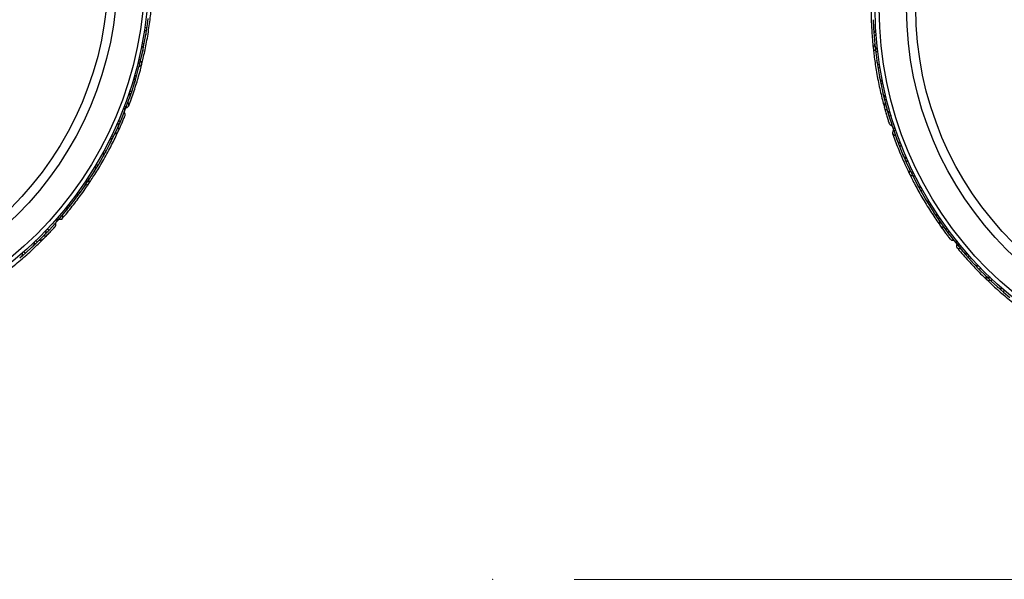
# Model space of a CAD drawing. Header units: millimetres. Extents: x 67.9 to 154, y 110.8 to 178.6.
# Tile 87 of 109: x 122.7 to 134.7, y 114.3 to 121.2. Entities that reach past the tile are written whole.
import ezdxf

# ---------------------------------------------------------------- set-up
doc = ezdxf.new("R2010")
doc.units = ezdxf.units.MM
doc.header["$PDSIZE"] = -1
doc.styles.add('SLDTEXTSTYLE0', font='TXT', dxfattribs={"width": 0.75})
doc.dimstyles.new('SLDDIMSTYLE0', dxfattribs={"dimtxt": 3.5, "dimasz": 3.302, "dimexe": 0, "dimexo": 0.0625, "dimgap": 0.875, "dimtad": 1, "dimdec": 0, "dimlfac": 20, "dimrnd": 1e-09, "dimzin": 12, "dimdsep": 46, "dimtxsty": 'SLDTEXTSTYLE0', "dimsah": 1, "dimcen": 0.09, "dimadec": 0, "dimazin": 3, "dimtfac": 1, "dimtofl": 0, "dimtmove": 0, "dimatfit": 3, "dimfxl": 1, "dimfrac": 2, "dimtolj": 1, "dimtzin": 12, "dimarcsym": 0})

# ---------------------------------------------------------------- blocks, each defined once
blk = doc.blocks.new('_D')
at = {"color": 7, "linetype": 'Continuous', "lineweight": 18, "transparency": 16777216}
for p, q in [((130.226, 141.845), (153.952, 141.845)), ((152.952, 141.845), (152.952, 114.345)), ((129.472, 114.345), (153.952, 114.345))]:
    blk.add_line(p, q, dxfattribs=at)
for points in [[(152.952, 141.845), (152.444, 138.543), (153.46, 138.543)], [(152.952, 114.345), (153.46, 117.647), (152.444, 117.647)]]:
    blk.add_solid(points, dxfattribs=at)
at = {"color": 7, "linetype": 'Continuous', "lineweight": 18, "transparency": 16777216, "insert": (148.44, 125.208), "char_height": 3.5, "attachment_point": 1, "rotation": 90, "style": 'SLDTEXTSTYLE0'}
blk.add_mtext('550', dxfattribs=at)

msp = doc.modelspace()

# ---------------------------------------------------------------- linework, layer by layer
at = {"color": 7, "linetype": 'Continuous', "lineweight": 25}
for p, q in [((124.23, 121.127), (124.243, 121.227)), ((133.142, 121.214), (133.146, 121.113)), ((124.216, 121.03), (124.231, 121.127)), ((133.146, 121.121), (133.146, 121.114)), ((133.146, 121.11), (133.152, 121.013)), ((124.197, 120.928), (124.215, 121.027)), ((124.213, 121.02), (124.215, 121.027)), ((133.152, 121.013), (133.161, 120.912)), ((124.156, 120.732), (124.177, 120.83)), ((124.176, 120.823), (124.177, 120.83)), ((124.178, 120.833), (124.197, 120.928)), ((133.161, 120.92), (133.161, 120.913)), ((133.161, 120.909), (133.172, 120.812)), ((124.132, 120.637), (124.156, 120.732)), ((133.172, 120.812), (133.185, 120.713)), ((133.184, 120.72), (133.185, 120.713)), ((133.185, 120.71), (133.2, 120.613)), ((124.105, 120.537), (124.131, 120.634)), ((124.129, 120.627), (124.131, 120.634)), ((133.2, 120.613), (133.218, 120.514)), ((124.078, 120.443), (124.106, 120.537)), ((133.216, 120.521), (133.218, 120.514)), ((133.218, 120.511), (133.237, 120.416)), ((124.015, 120.25), (124.047, 120.343)), ((124.046, 120.343), (124.077, 120.44)), ((124.075, 120.433), (124.077, 120.44)), ((133.237, 120.416), (133.259, 120.317)), ((123.979, 120.152), (124.013, 120.248)), ((124.011, 120.241), (124.013, 120.247)), ((133.257, 120.324), (133.259, 120.317)), ((133.259, 120.314), (133.282, 120.219)), ((133.282, 120.219), (133.309, 120.121)), ((123.943, 120.06), (123.979, 120.152)), ((133.276, 120.146), (133.288, 120.104)), ((133.307, 120.127), (133.309, 120.121)), ((133.309, 120.118), (133.337, 120.024)), ((123.867, 119.883), (123.907, 119.973)), ((123.907, 119.973), (123.945, 120.068)), ((123.943, 120.063), (123.946, 120.068)), ((133.337, 120.024), (133.368, 119.927)), ((123.823, 119.789), (123.866, 119.881)), ((123.863, 119.875), (123.866, 119.881)), ((123.875, 119.841), (123.893, 119.881)), ((133.365, 119.934), (133.396, 119.841)), ((133.366, 119.932), (133.368, 119.927)), ((123.78, 119.701), (123.823, 119.789)), ((133.396, 119.841), (133.431, 119.745)), ((133.429, 119.752), (133.431, 119.745)), ((133.432, 119.742), (133.468, 119.65)), ((123.684, 119.523), (123.732, 119.609)), ((123.732, 119.609), (123.778, 119.699)), ((123.775, 119.693), (123.778, 119.699)), ((133.468, 119.651), (133.506, 119.557)), ((123.633, 119.434), (123.683, 119.521)), ((123.679, 119.515), (123.683, 119.521)), ((133.504, 119.564), (133.506, 119.557)), ((133.507, 119.554), (133.547, 119.465)), ((123.582, 119.351), (123.633, 119.434)), ((133.547, 119.465), (133.589, 119.373)), ((133.586, 119.38), (133.589, 119.373)), ((133.59, 119.371), (133.633, 119.283)), ((123.472, 119.182), (123.526, 119.263)), ((123.526, 119.263), (123.58, 119.348)), ((123.576, 119.342), (123.58, 119.348)), ((133.633, 119.283), (133.68, 119.194)), ((123.412, 119.097), (123.47, 119.18)), ((123.466, 119.174), (123.47, 119.18)), ((133.677, 119.2), (133.68, 119.194)), ((133.681, 119.191), (133.728, 119.106)), ((123.291, 118.936), (123.352, 119.016)), ((123.348, 119.011), (123.352, 119.016)), ((123.354, 119.018), (123.412, 119.097)), ((133.728, 119.106), (133.778, 119.018)), ((133.775, 119.025), (133.778, 119.018)), ((133.779, 119.016), (133.83, 118.932)), ((123.229, 118.859), (123.291, 118.936)), ((133.83, 118.932), (133.885, 118.847)), ((123.096, 118.705), (123.162, 118.779)), ((123.162, 118.779), (123.227, 118.857)), ((123.223, 118.852), (123.227, 118.857)), ((133.881, 118.853), (133.885, 118.847)), ((133.886, 118.845), (133.94, 118.763)), ((133.94, 118.763), (133.998, 118.68)), ((123.033, 118.636), (123.102, 118.711)), ((123.098, 118.707), (123.102, 118.712)), ((133.959, 118.692), (133.984, 118.657)), ((133.995, 118.686), (133.999, 118.68)), ((134, 118.678), (134.058, 118.598)), ((122.891, 118.491), (122.962, 118.563)), ((122.957, 118.522), (122.988, 118.554)), ((122.958, 118.559), (122.963, 118.563)), ((122.965, 118.565), (123.033, 118.636)), ((134.058, 118.598), (134.12, 118.518)), ((134.115, 118.524), (134.177, 118.447)), ((134.117, 118.522), (134.12, 118.518)), ((122.744, 118.354), (122.818, 118.422)), ((122.813, 118.417), (122.818, 118.422)), ((122.82, 118.424), (122.891, 118.491)), ((134.177, 118.447), (134.242, 118.369)), ((122.67, 118.289), (122.744, 118.354)), ((134.238, 118.374), (134.242, 118.369)), ((134.244, 118.366), (134.309, 118.292)), ((134.309, 118.292), (134.377, 118.218)), ((134.372, 118.223), (134.377, 118.218)), ((134.379, 118.215), (134.446, 118.145)), ((134.446, 118.145), (134.518, 118.073)), ((134.512, 118.079), (134.518, 118.074)), ((134.52, 118.071), (134.59, 118.004)), ((134.59, 118.004), (134.664, 117.936)), ((134.659, 117.941), (134.664, 117.936)), ((134.666, 117.934), (134.74, 117.869)), ((134.74, 117.869), (134.817, 117.805))]:
    msp.add_line(p, q, dxfattribs=at)
at = {"color": 7, "linetype": 'Continuous', "lineweight": 25, "flags": 128}
for points in [[(133.162, 120.901), (133.15, 120.891), (133.142, 120.878), (133.141, 120.863), (133.147, 120.849), (133.159, 120.839), (133.169, 120.834)], [(124.135, 120.645), (124.149, 120.65), (124.161, 120.66), (124.168, 120.673), (124.167, 120.688), (124.159, 120.703), (124.151, 120.71)], [(123.973, 120.136), (123.986, 120.138), (124, 120.147), (124.008, 120.159), (124.009, 120.174), (124.003, 120.19), (123.996, 120.199)], [(133.303, 120.05), (133.303, 120.051), (133.303, 120.051)], [(123.916, 119.931), (123.916, 119.931), (123.916, 119.931)], [(133.39, 119.857), (133.382, 119.846), (133.377, 119.831), (133.378, 119.816), (133.387, 119.804), (133.402, 119.796), (133.413, 119.794)], [(123.477, 119.189), (123.492, 119.189), (123.507, 119.194), (123.517, 119.205), (123.522, 119.219), (123.519, 119.235), (123.514, 119.245)], [(133.594, 119.363), (133.586, 119.35), (133.583, 119.334), (133.587, 119.32), (133.597, 119.309), (133.612, 119.303), (133.623, 119.302)], [(123.15, 118.766), (123.164, 118.764), (123.18, 118.767), (123.192, 118.776), (123.198, 118.79), (123.198, 118.806), (123.194, 118.817)], [(123.027, 118.593), (123.027, 118.593), (123.027, 118.593)], [(134.017, 118.612), (134.017, 118.612), (134.017, 118.612)], [(134.165, 118.46), (134.161, 118.447), (134.161, 118.431), (134.168, 118.417), (134.181, 118.409), (134.197, 118.406), (134.208, 118.408)], [(134.526, 118.065), (134.523, 118.05), (134.525, 118.035), (134.534, 118.023), (134.547, 118.016), (134.563, 118.015), (134.574, 118.018)]]:
    msp.add_lwpolyline(points, dxfattribs=at)
at = {"color": 1, "linetype": 'Continuous', "lineweight": 25, "flags": 128}
for points in [[(133.31, 120.118), (133.307, 120.116), (133.3, 120.112), (133.295, 120.108), (133.291, 120.104), (133.289, 120.101), (133.289, 120.098)], [(123.867, 119.884), (123.87, 119.883), (123.878, 119.882), (123.885, 119.882), (123.89, 119.882), (123.894, 119.884), (123.896, 119.886)], [(134.001, 118.677), (133.998, 118.675), (133.993, 118.669), (133.99, 118.663), (133.987, 118.659), (133.987, 118.654), (133.988, 118.651)], [(122.965, 118.566), (122.968, 118.564), (122.975, 118.56), (122.981, 118.557), (122.986, 118.556), (122.99, 118.556), (122.993, 118.558)]]:
    msp.add_lwpolyline(points, dxfattribs=at)
at = {"color": 7, "linetype": 'Continuous', "lineweight": 25}
for centre, radius in [((119.678, 121.783), 4.575), ((119.678, 121.783), 4.525), ((119.678, 121.783), 4.188), ((137.739, 121.356), 4.575), ((119.678, 121.783), 4.075), ((137.739, 121.356), 4.525), ((137.739, 121.356), 4.188), ((137.739, 121.356), 4.075)]:
    msp.add_circle(centre, radius, dxfattribs=at)
for centre, start, end in [((133.3, 120.155), 145.6192, 191.099), ((123.851, 119.849), 285.6192, 331.099), ((133.979, 118.709), 165.6192, 211.099), ((122.938, 118.539), 265.6192, 311.099)]:
    msp.add_arc(centre, 0.0257, start, end, dxfattribs=at)
for points, knots in [([(124.167, 120.672), (124.173, 120.694), (124.184, 120.739), (124.202, 120.822), (124.221, 120.915), (124.239, 121.013), (124.254, 121.114), (124.268, 121.213), (124.279, 121.308), (124.283, 121.362), (124.286, 121.39)], [0, 0, 0, 0, 0.125142, 0.249793, 0.374676, 0.499862, 0.624967, 0.750259, 0.875063, 1, 1, 1, 1]), ([(133.115, 121.402), (133.115, 121.371), (133.114, 121.312), (133.116, 121.213), (133.12, 121.117), (133.127, 121.019), (133.133, 120.937), (133.139, 120.885), (133.14, 120.87)], [0, 0, 0, 0, 0.2180556, 0.4147202, 0.5912036, 0.7489875, 0.9272426, 1, 1, 1, 1]), ([(124.2, 121.09), (124.2, 121.09), (124.201, 121.09), (124.204, 121.089), (124.208, 121.086), (124.213, 121.078), (124.217, 121.064), (124.217, 121.046), (124.216, 121.034), (124.215, 121.027), (124.215, 121.027)], [0, 0, 0, 0, 0.002835, 0.050977, 0.110337, 0.207812, 0.453185, 0.72164, 0.996415, 1, 1, 1, 1]), ([(124.204, 121.12), (124.205, 121.12), (124.207, 121.119), (124.213, 121.119), (124.22, 121.12), (124.226, 121.121), (124.23, 121.124), (124.23, 121.126), (124.231, 121.127), (124.231, 121.127)], [0, 0, 0, 0, 0.016652, 0.207028, 0.398551, 0.59936, 0.831024, 0.993492, 1, 1, 1, 1]), ([(133.174, 121.055), (133.174, 121.055), (133.172, 121.055), (133.169, 121.056), (133.164, 121.059), (133.159, 121.064), (133.153, 121.077), (133.148, 121.093), (133.146, 121.107), (133.146, 121.113), (133.146, 121.114)], [0, 0, 0, 0, 0.033619, 0.06472, 0.12594, 0.251128, 0.375462, 0.735616, 0.996419, 1, 1, 1, 1]), ([(133.176, 121.025), (133.175, 121.025), (133.171, 121.025), (133.164, 121.023), (133.158, 121.021), (133.154, 121.017), (133.152, 121.015), (133.152, 121.013), (133.152, 121.013), (133.152, 121.013)], [0, 0, 0, 0, 0.1157169, 0.3058088, 0.5011944, 0.7257089, 0.9503963, 0.9934905, 1, 1, 1, 1]), ([(124.165, 120.893), (124.166, 120.893), (124.167, 120.893), (124.169, 120.892), (124.172, 120.89), (124.176, 120.884), (124.179, 120.876), (124.182, 120.857), (124.18, 120.841), (124.178, 120.83), (124.178, 120.83)], [0, 0, 0, 0, 0.013073, 0.044023, 0.100225, 0.166357, 0.329721, 0.473923, 0.996413, 1, 1, 1, 1]), ([(124.171, 120.923), (124.171, 120.922), (124.174, 120.922), (124.179, 120.921), (124.187, 120.922), (124.193, 120.923), (124.196, 120.925), (124.197, 120.927), (124.198, 120.928), (124.198, 120.928)], [0, 0, 0, 0, 0.016742, 0.207072, 0.39855, 0.599335, 0.831038, 0.993495, 1, 1, 1, 1]), ([(133.141, 120.865), (133.143, 120.842), (133.148, 120.796), (133.159, 120.711), (133.173, 120.618), (133.19, 120.519), (133.21, 120.419), (133.231, 120.321), (133.254, 120.229), (133.268, 120.176), (133.275, 120.149)], [0, 0, 0, 0, 0.125142, 0.249793, 0.374676, 0.499862, 0.624967, 0.750259, 0.875063, 1, 1, 1, 1]), ([(133.192, 120.856), (133.191, 120.856), (133.19, 120.855), (133.186, 120.856), (133.18, 120.86), (133.174, 120.867), (133.165, 120.885), (133.162, 120.9), (133.161, 120.912), (133.161, 120.912)], [0, 0, 0, 0, 0.02335, 0.073462, 0.134698, 0.325553, 0.472796, 0.996411, 1, 1, 1, 1]), ([(133.195, 120.826), (133.194, 120.826), (133.19, 120.825), (133.183, 120.823), (133.177, 120.82), (133.173, 120.817), (133.172, 120.814), (133.172, 120.813), (133.172, 120.812), (133.172, 120.812)], [0, 0, 0, 0, 0.1158119, 0.3058371, 0.5011744, 0.7257197, 0.95044, 0.9934949, 1, 1, 1, 1]), ([(124.122, 120.698), (124.123, 120.698), (124.124, 120.697), (124.127, 120.695), (124.132, 120.69), (124.135, 120.681), (124.137, 120.661), (124.135, 120.645), (124.132, 120.634), (124.132, 120.634)], [0, 0, 0, 0, 0.02335, 0.073462, 0.134698, 0.325553, 0.472796, 0.996411, 1, 1, 1, 1]), ([(124.129, 120.727), (124.131, 120.727), (124.135, 120.726), (124.141, 120.725), (124.148, 120.726), (124.153, 120.728), (124.155, 120.73), (124.156, 120.731), (124.156, 120.731), (124.156, 120.731)], [0, 0, 0, 0, 0.115812, 0.305837, 0.501174, 0.72572, 0.95044, 0.993495, 1, 1, 1, 1]), ([(133.218, 120.657), (133.218, 120.657), (133.217, 120.657), (133.214, 120.657), (133.211, 120.658), (133.205, 120.662), (133.199, 120.669), (133.19, 120.686), (133.186, 120.701), (133.185, 120.713), (133.185, 120.713)], [0, 0, 0, 0, 0.013073, 0.044023, 0.100225, 0.166357, 0.329721, 0.473923, 0.996413, 1, 1, 1, 1]), ([(124.008, 120.158), (124.019, 120.187), (124.039, 120.242), (124.071, 120.336), (124.1, 120.428), (124.128, 120.522), (124.15, 120.601), (124.162, 120.652), (124.166, 120.666)], [0, 0, 0, 0, 0.218056, 0.41472, 0.591204, 0.748988, 0.927243, 1, 1, 1, 1]), ([(133.223, 120.628), (133.223, 120.628), (133.22, 120.627), (133.215, 120.626), (133.208, 120.623), (133.203, 120.62), (133.2, 120.616), (133.2, 120.614), (133.2, 120.613), (133.2, 120.613)], [0, 0, 0, 0, 0.016742, 0.207072, 0.39855, 0.599335, 0.831038, 0.993495, 1, 1, 1, 1]), ([(124.07, 120.504), (124.071, 120.504), (124.073, 120.503), (124.075, 120.502), (124.079, 120.498), (124.081, 120.491), (124.084, 120.477), (124.082, 120.459), (124.079, 120.446), (124.077, 120.44), (124.077, 120.44)], [0, 0, 0, 0, 0.033619, 0.06472, 0.12594, 0.251128, 0.375462, 0.735616, 0.996419, 1, 1, 1, 1]), ([(124.079, 120.533), (124.08, 120.533), (124.084, 120.532), (124.091, 120.531), (124.098, 120.531), (124.103, 120.533), (124.105, 120.535), (124.106, 120.536), (124.106, 120.536), (124.106, 120.537)], [0, 0, 0, 0, 0.115717, 0.305809, 0.501194, 0.725709, 0.950396, 0.993491, 1, 1, 1, 1]), ([(133.253, 120.46), (133.253, 120.46), (133.252, 120.46), (133.249, 120.46), (133.244, 120.462), (133.236, 120.467), (133.228, 120.479), (133.221, 120.496), (133.218, 120.508), (133.217, 120.514), (133.217, 120.514)], [0, 0, 0, 0, 0.0028352, 0.050977, 0.1103366, 0.2078119, 0.4531845, 0.7216401, 0.9964148, 1, 1, 1, 1]), ([(124.02, 120.341), (124.02, 120.341), (124.022, 120.34), (124.028, 120.339), (124.035, 120.338), (124.041, 120.339), (124.045, 120.341), (124.046, 120.342), (124.047, 120.343), (124.047, 120.343)], [0, 0, 0, 0, 0.016361, 0.206885, 0.398546, 0.599431, 0.830981, 0.993482, 1, 1, 1, 1]), ([(133.259, 120.431), (133.259, 120.431), (133.256, 120.43), (133.251, 120.429), (133.244, 120.426), (133.239, 120.422), (133.237, 120.419), (133.237, 120.416), (133.237, 120.416), (133.237, 120.415)], [0, 0, 0, 0, 0.016652, 0.207028, 0.398551, 0.59936, 0.831024, 0.993492, 1, 1, 1, 1]), ([(124.01, 120.312), (124.011, 120.312), (124.012, 120.311), (124.015, 120.31), (124.018, 120.306), (124.02, 120.298), (124.022, 120.284), (124.02, 120.267), (124.016, 120.253), (124.014, 120.247), (124.014, 120.247)], [0, 0, 0, 0, 0.043992, 0.056542, 0.118212, 0.248584, 0.377912, 0.733921, 0.996423, 1, 1, 1, 1]), ([(133.297, 120.265), (133.296, 120.265), (133.294, 120.264), (133.29, 120.265), (133.284, 120.268), (133.273, 120.279), (133.264, 120.296), (133.26, 120.311), (133.258, 120.317), (133.258, 120.317)], [0, 0, 0, 0, 0.0388574, 0.084812, 0.162938, 0.3126958, 0.7369051, 0.9964149, 1, 1, 1, 1]), ([(133.304, 120.235), (133.302, 120.235), (133.298, 120.234), (133.292, 120.231), (133.287, 120.228), (133.283, 120.224), (133.282, 120.221), (133.282, 120.219), (133.282, 120.219), (133.282, 120.219)], [0, 0, 0, 0, 0.11561, 0.30578, 0.501222, 0.725698, 0.950344, 0.993485, 1, 1, 1, 1]), ([(123.945, 120.133), (123.945, 120.133), (123.947, 120.132), (123.949, 120.13), (123.952, 120.126), (123.955, 120.115), (123.955, 120.1), (123.951, 120.083), (123.948, 120.073), (123.946, 120.068), (123.946, 120.067)], [0, 0, 0, 0, 0.0165279, 0.0607653, 0.1238722, 0.2334997, 0.5249132, 0.7588895, 0.9964268, 1, 1, 1, 1]), ([(123.952, 120.151), (123.953, 120.151), (123.957, 120.149), (123.964, 120.148), (123.97, 120.147), (123.976, 120.149), (123.978, 120.15), (123.979, 120.152), (123.979, 120.152), (123.979, 120.152)], [0, 0, 0, 0, 0.11528, 0.305681, 0.50129, 0.725661, 0.950196, 0.99347, 1, 1, 1, 1]), ([(133.289, 120.195), (133.288, 120.194), (133.283, 120.188), (133.277, 120.171), (133.277, 120.141), (133.285, 120.112), (133.289, 120.098)], [0, 0, 0, 0, 0.072206, 0.238092, 0.606551, 1, 1, 1, 1]), ([(133.288, 120.101), (133.291, 120.092), (133.296, 120.073), (133.304, 120.045), (133.312, 120.018), (133.32, 119.993), (133.326, 119.972), (133.331, 119.957), (133.334, 119.947), (133.335, 119.946), (133.335, 119.945)], [0, 0, 0, 0, 0.125334, 0.250235, 0.375705, 0.501507, 0.627081, 0.752403, 0.878333, 1, 1, 1, 1]), ([(133.311, 120.117), (133.31, 120.116), (133.305, 120.114), (133.297, 120.109), (133.29, 120.103), (133.289, 120.099), (133.289, 120.098), (133.289, 120.098)], [0, 0, 0, 0, 0.031649, 0.346473, 0.661385, 0.976294, 1, 1, 1, 1]), ([(133.349, 120.07), (133.348, 120.07), (133.347, 120.07), (133.343, 120.07), (133.337, 120.072), (133.327, 120.08), (133.317, 120.097), (133.311, 120.113), (133.308, 120.121), (133.308, 120.121)], [0, 0, 0, 0, 0.027389, 0.072139, 0.141885, 0.269095, 0.620342, 0.996419, 1, 1, 1, 1]), ([(123.88, 119.974), (123.881, 119.973), (123.885, 119.972), (123.891, 119.97), (123.898, 119.969), (123.904, 119.97), (123.906, 119.972), (123.907, 119.973), (123.907, 119.973), (123.907, 119.973)], [0, 0, 0, 0, 0.115379, 0.305714, 0.501275, 0.725673, 0.950237, 0.993474, 1, 1, 1, 1]), ([(123.895, 119.883), (123.898, 119.892), (123.906, 119.909), (123.918, 119.936), (123.929, 119.962), (123.939, 119.986), (123.948, 120.006), (123.954, 120.021), (123.958, 120.031), (123.958, 120.032), (123.959, 120.032)], [0, 0, 0, 0, 0.125334, 0.250235, 0.375705, 0.501507, 0.627081, 0.752403, 0.878333, 1, 1, 1, 1]), ([(123.948, 120.006), (123.951, 120.013), (123.957, 120.027), (123.958, 120.031), (123.959, 120.032)], [0, 0, 0, 0, 0.4997894, 1, 1, 1, 1]), ([(123.959, 120.032), (123.96, 120.036), (123.962, 120.044), (123.961, 120.057), (123.958, 120.067), (123.955, 120.075), (123.951, 120.079), (123.95, 120.079)], [0, 0, 0, 0, 0.25091, 0.490928, 0.714443, 0.918171, 1, 1, 1, 1]), ([(133.298, 120.067), (133.298, 120.067), (133.299, 120.061), (133.301, 120.056), (133.303, 120.05)], [0, 0, 0, 0, 0.017404, 1, 1, 1, 1]), ([(133.326, 119.972), (133.329, 119.965), (133.333, 119.951), (133.334, 119.947), (133.335, 119.945)], [0, 0, 0, 0, 0.4997894, 1, 1, 1, 1]), ([(133.358, 120.041), (133.356, 120.04), (133.352, 120.039), (133.346, 120.036), (133.341, 120.032), (133.337, 120.028), (133.336, 120.025), (133.337, 120.024), (133.337, 120.024), (133.337, 120.024)], [0, 0, 0, 0, 0.115379, 0.305714, 0.501275, 0.725673, 0.950237, 0.993474, 1, 1, 1, 1]), ([(123.833, 119.811), (123.835, 119.812), (123.843, 119.813), (123.858, 119.822), (123.877, 119.846), (123.89, 119.872), (123.896, 119.886)], [0, 0, 0, 0, 0.072206, 0.238092, 0.606551, 1, 1, 1, 1]), ([(123.868, 119.946), (123.868, 119.945), (123.87, 119.944), (123.872, 119.942), (123.875, 119.937), (123.878, 119.924), (123.875, 119.904), (123.87, 119.889), (123.866, 119.881), (123.866, 119.881)], [0, 0, 0, 0, 0.0273886, 0.0721385, 0.1418849, 0.2690946, 0.6203421, 0.9964192, 1, 1, 1, 1]), ([(123.867, 119.886), (123.868, 119.886), (123.873, 119.884), (123.882, 119.882), (123.892, 119.882), (123.895, 119.884), (123.896, 119.886), (123.896, 119.886)], [0, 0, 0, 0, 0.031649, 0.346473, 0.661385, 0.976294, 1, 1, 1, 1]), ([(123.909, 119.915), (123.909, 119.915), (123.911, 119.921), (123.914, 119.926), (123.916, 119.931)], [0, 0, 0, 0, 0.017404, 1, 1, 1, 1]), ([(133.335, 119.945), (133.337, 119.942), (133.34, 119.934), (133.348, 119.925), (133.358, 119.919), (133.365, 119.915), (133.37, 119.915), (133.371, 119.914)], [0, 0, 0, 0, 0.25091, 0.490928, 0.714443, 0.918171, 1, 1, 1, 1]), ([(133.41, 119.877), (133.41, 119.877), (133.408, 119.877), (133.405, 119.877), (133.4, 119.878), (133.391, 119.884), (133.381, 119.896), (133.373, 119.911), (133.369, 119.921), (133.367, 119.927), (133.367, 119.927)], [0, 0, 0, 0, 0.016528, 0.060765, 0.123872, 0.2335, 0.524913, 0.758889, 0.996427, 1, 1, 1, 1]), ([(133.416, 119.859), (133.415, 119.858), (133.411, 119.857), (133.405, 119.854), (133.4, 119.85), (133.396, 119.845), (133.396, 119.842), (133.396, 119.841), (133.396, 119.841), (133.396, 119.841)], [0, 0, 0, 0, 0.1152798, 0.3056806, 0.5012898, 0.7256609, 0.9501956, 0.9934701, 1, 1, 1, 1]), ([(123.516, 119.203), (123.529, 119.222), (123.555, 119.261), (123.601, 119.333), (123.65, 119.413), (123.7, 119.5), (123.75, 119.589), (123.796, 119.678), (123.839, 119.763), (123.862, 119.812), (123.874, 119.837)], [0, 0, 0, 0, 0.125142, 0.249793, 0.374676, 0.499862, 0.624967, 0.750259, 0.875063, 1, 1, 1, 1]), ([(123.783, 119.763), (123.784, 119.763), (123.785, 119.762), (123.788, 119.758), (123.791, 119.752), (123.792, 119.737), (123.787, 119.718), (123.781, 119.704), (123.778, 119.698), (123.778, 119.698)], [0, 0, 0, 0, 0.038857, 0.084812, 0.162938, 0.312696, 0.736905, 0.996415, 1, 1, 1, 1]), ([(123.796, 119.79), (123.797, 119.79), (123.801, 119.788), (123.807, 119.786), (123.814, 119.785), (123.82, 119.786), (123.822, 119.787), (123.823, 119.789), (123.823, 119.789), (123.823, 119.789)], [0, 0, 0, 0, 0.11561, 0.3057804, 0.5012224, 0.7256982, 0.9503445, 0.9934853, 1, 1, 1, 1]), ([(133.378, 119.817), (133.388, 119.788), (133.408, 119.733), (133.444, 119.641), (133.481, 119.552), (133.52, 119.461), (133.554, 119.387), (133.577, 119.34), (133.584, 119.326)], [0, 0, 0, 0, 0.218056, 0.41472, 0.591204, 0.748988, 0.927243, 1, 1, 1, 1]), ([(133.476, 119.698), (133.475, 119.698), (133.473, 119.697), (133.47, 119.697), (133.465, 119.698), (133.459, 119.702), (133.448, 119.712), (133.439, 119.726), (133.433, 119.739), (133.431, 119.745), (133.431, 119.745)], [0, 0, 0, 0, 0.0439924, 0.0565425, 0.1182118, 0.2485839, 0.3779124, 0.7339208, 0.9964229, 1, 1, 1, 1]), ([(123.705, 119.612), (123.705, 119.612), (123.707, 119.61), (123.712, 119.608), (123.719, 119.606), (123.725, 119.606), (123.73, 119.607), (123.731, 119.608), (123.732, 119.609), (123.732, 119.609)], [0, 0, 0, 0, 0.016652, 0.2070285, 0.3985507, 0.5993597, 0.831024, 0.9934916, 1, 1, 1, 1]), ([(133.487, 119.67), (133.487, 119.669), (133.484, 119.668), (133.479, 119.666), (133.473, 119.662), (133.469, 119.658), (133.467, 119.654), (133.467, 119.651), (133.467, 119.651), (133.467, 119.651)], [0, 0, 0, 0, 0.016361, 0.206885, 0.398546, 0.599431, 0.830981, 0.993482, 1, 1, 1, 1]), ([(123.69, 119.585), (123.69, 119.585), (123.691, 119.585), (123.694, 119.583), (123.696, 119.579), (123.699, 119.569), (123.697, 119.555), (123.692, 119.538), (123.686, 119.526), (123.683, 119.521), (123.683, 119.521)], [0, 0, 0, 0, 0.0028352, 0.050977, 0.1103366, 0.2078119, 0.4531845, 0.7216401, 0.9964148, 1, 1, 1, 1]), ([(133.553, 119.512), (133.552, 119.512), (133.55, 119.511), (133.547, 119.511), (133.542, 119.512), (133.535, 119.515), (133.525, 119.525), (133.515, 119.539), (133.508, 119.551), (133.506, 119.557), (133.506, 119.557)], [0, 0, 0, 0, 0.0336188, 0.0647198, 0.1259403, 0.2511281, 0.3754616, 0.735616, 0.9964191, 1, 1, 1, 1]), ([(123.59, 119.412), (123.591, 119.412), (123.592, 119.411), (123.593, 119.409), (123.595, 119.406), (123.597, 119.4), (123.597, 119.391), (123.594, 119.372), (123.587, 119.358), (123.58, 119.348), (123.58, 119.348)], [0, 0, 0, 0, 0.013073, 0.044023, 0.100225, 0.166357, 0.329721, 0.473923, 0.996413, 1, 1, 1, 1]), ([(123.606, 119.438), (123.606, 119.437), (123.608, 119.436), (123.613, 119.434), (123.62, 119.431), (123.626, 119.431), (123.631, 119.432), (123.632, 119.433), (123.633, 119.434), (123.633, 119.434)], [0, 0, 0, 0, 0.016742, 0.207072, 0.39855, 0.599335, 0.831038, 0.993495, 1, 1, 1, 1]), ([(133.565, 119.484), (133.563, 119.484), (133.56, 119.482), (133.554, 119.478), (133.549, 119.474), (133.546, 119.469), (133.546, 119.466), (133.546, 119.465), (133.546, 119.465), (133.546, 119.465)], [0, 0, 0, 0, 0.1157169, 0.3058088, 0.5011944, 0.7257089, 0.9503963, 0.9934905, 1, 1, 1, 1]), ([(133.637, 119.33), (133.637, 119.33), (133.635, 119.329), (133.632, 119.329), (133.625, 119.33), (133.617, 119.335), (133.602, 119.349), (133.594, 119.362), (133.589, 119.373), (133.589, 119.373)], [0, 0, 0, 0, 0.02335, 0.073462, 0.134698, 0.325553, 0.472796, 0.996411, 1, 1, 1, 1]), ([(123.5, 119.268), (123.501, 119.267), (123.504, 119.265), (123.51, 119.262), (123.517, 119.261), (123.523, 119.261), (123.525, 119.262), (123.526, 119.263), (123.526, 119.263), (123.526, 119.263)], [0, 0, 0, 0, 0.115812, 0.305837, 0.501174, 0.72572, 0.95044, 0.993495, 1, 1, 1, 1]), ([(133.586, 119.321), (133.596, 119.301), (133.617, 119.26), (133.656, 119.184), (133.701, 119.101), (133.751, 119.014), (133.804, 118.926), (133.857, 118.842), (133.91, 118.763), (133.941, 118.718), (133.957, 118.695)], [0, 0, 0, 0, 0.125142, 0.249793, 0.374676, 0.499862, 0.624967, 0.750259, 0.875063, 1, 1, 1, 1]), ([(133.651, 119.304), (133.649, 119.303), (133.646, 119.301), (133.64, 119.297), (133.636, 119.292), (133.633, 119.288), (133.633, 119.285), (133.633, 119.283), (133.633, 119.283), (133.633, 119.283)], [0, 0, 0, 0, 0.115812, 0.305837, 0.501174, 0.72572, 0.95044, 0.993495, 1, 1, 1, 1]), ([(123.191, 118.775), (123.211, 118.799), (123.249, 118.843), (123.311, 118.921), (123.37, 118.997), (123.428, 119.076), (123.476, 119.143), (123.505, 119.186), (123.513, 119.199)], [0, 0, 0, 0, 0.218056, 0.41472, 0.591204, 0.748988, 0.927243, 1, 1, 1, 1]), ([(123.483, 119.243), (123.483, 119.243), (123.485, 119.242), (123.487, 119.239), (123.49, 119.232), (123.489, 119.223), (123.484, 119.203), (123.477, 119.19), (123.47, 119.18), (123.47, 119.18)], [0, 0, 0, 0, 0.02335, 0.073462, 0.134698, 0.325553, 0.472796, 0.996411, 1, 1, 1, 1]), ([(133.73, 119.153), (133.73, 119.153), (133.729, 119.152), (133.726, 119.152), (133.722, 119.152), (133.716, 119.153), (133.708, 119.158), (133.694, 119.17), (133.685, 119.183), (133.68, 119.194), (133.68, 119.194)], [0, 0, 0, 0, 0.013073, 0.044023, 0.100225, 0.166357, 0.329721, 0.473923, 0.996413, 1, 1, 1, 1]), ([(133.744, 119.127), (133.744, 119.127), (133.742, 119.125), (133.737, 119.122), (133.732, 119.118), (133.728, 119.113), (133.727, 119.108), (133.727, 119.106), (133.728, 119.106), (133.728, 119.105)], [0, 0, 0, 0, 0.016742, 0.207072, 0.39855, 0.599335, 0.831038, 0.993495, 1, 1, 1, 1]), ([(123.368, 119.079), (123.369, 119.078), (123.37, 119.077), (123.372, 119.075), (123.374, 119.07), (123.374, 119.062), (123.371, 119.048), (123.364, 119.033), (123.356, 119.021), (123.353, 119.016), (123.353, 119.016)], [0, 0, 0, 0, 0.0336188, 0.0647198, 0.1259403, 0.2511281, 0.3754616, 0.735616, 0.9964191, 1, 1, 1, 1]), ([(123.386, 119.103), (123.387, 119.102), (123.391, 119.1), (123.396, 119.097), (123.403, 119.095), (123.408, 119.095), (123.411, 119.096), (123.412, 119.097), (123.412, 119.097), (123.412, 119.097)], [0, 0, 0, 0, 0.115717, 0.305809, 0.501194, 0.725709, 0.950396, 0.993491, 1, 1, 1, 1]), ([(133.83, 118.98), (133.83, 118.98), (133.829, 118.979), (133.826, 118.978), (133.821, 118.978), (133.812, 118.981), (133.8, 118.989), (133.788, 119.002), (133.781, 119.013), (133.778, 119.018), (133.778, 119.018)], [0, 0, 0, 0, 0.0028352, 0.050977, 0.1103366, 0.2078119, 0.4531845, 0.7216401, 0.9964148, 1, 1, 1, 1]), ([(123.246, 118.919), (123.247, 118.919), (123.248, 118.918), (123.249, 118.915), (123.251, 118.91), (123.251, 118.903), (123.247, 118.889), (123.239, 118.873), (123.231, 118.862), (123.227, 118.857), (123.227, 118.857)], [0, 0, 0, 0, 0.043992, 0.056542, 0.118212, 0.248584, 0.377912, 0.733921, 0.996423, 1, 1, 1, 1]), ([(123.265, 118.943), (123.265, 118.943), (123.267, 118.941), (123.272, 118.938), (123.278, 118.935), (123.284, 118.934), (123.288, 118.934), (123.29, 118.935), (123.291, 118.936), (123.291, 118.936)], [0, 0, 0, 0, 0.016361, 0.206885, 0.398546, 0.599431, 0.830981, 0.993482, 1, 1, 1, 1]), ([(133.846, 118.954), (133.846, 118.954), (133.843, 118.953), (133.839, 118.949), (133.834, 118.944), (133.83, 118.939), (133.829, 118.935), (133.83, 118.933), (133.83, 118.932), (133.83, 118.932)], [0, 0, 0, 0, 0.016652, 0.2070285, 0.3985507, 0.5993597, 0.831024, 0.9934916, 1, 1, 1, 1]), ([(123.123, 118.773), (123.123, 118.773), (123.124, 118.772), (123.126, 118.769), (123.128, 118.764), (123.127, 118.753), (123.122, 118.739), (123.112, 118.724), (123.106, 118.715), (123.102, 118.711), (123.102, 118.711)], [0, 0, 0, 0, 0.016528, 0.060765, 0.123872, 0.2335, 0.524913, 0.758889, 0.996427, 1, 1, 1, 1]), ([(123.136, 118.788), (123.137, 118.787), (123.14, 118.784), (123.146, 118.781), (123.152, 118.778), (123.158, 118.777), (123.16, 118.778), (123.161, 118.779), (123.162, 118.779), (123.162, 118.779)], [0, 0, 0, 0, 0.11528, 0.305681, 0.50129, 0.725661, 0.950196, 0.99347, 1, 1, 1, 1]), ([(133.938, 118.811), (133.937, 118.81), (133.935, 118.809), (133.931, 118.809), (133.925, 118.809), (133.911, 118.816), (133.897, 118.829), (133.887, 118.842), (133.884, 118.847), (133.884, 118.847)], [0, 0, 0, 0, 0.038857, 0.084812, 0.162938, 0.312696, 0.736905, 0.996415, 1, 1, 1, 1]), ([(133.955, 118.786), (133.954, 118.785), (133.95, 118.782), (133.945, 118.778), (133.941, 118.773), (133.939, 118.768), (133.939, 118.765), (133.94, 118.763), (133.94, 118.763), (133.94, 118.763)], [0, 0, 0, 0, 0.11561, 0.30578, 0.501222, 0.725698, 0.950344, 0.993485, 1, 1, 1, 1]), ([(122.991, 118.555), (122.997, 118.562), (123.011, 118.576), (123.031, 118.597), (123.05, 118.618), (123.068, 118.637), (123.083, 118.653), (123.094, 118.665), (123.101, 118.672), (123.101, 118.673), (123.102, 118.674)], [0, 0, 0, 0, 0.125334, 0.250235, 0.375705, 0.501507, 0.627081, 0.752403, 0.878333, 1, 1, 1, 1]), ([(123.008, 118.646), (123.009, 118.645), (123.012, 118.642), (123.017, 118.638), (123.023, 118.635), (123.029, 118.634), (123.032, 118.635), (123.033, 118.636), (123.033, 118.636), (123.033, 118.636)], [0, 0, 0, 0, 0.115379, 0.305714, 0.501275, 0.725673, 0.950237, 0.993474, 1, 1, 1, 1]), ([(123.083, 118.653), (123.088, 118.659), (123.098, 118.67), (123.1, 118.672), (123.102, 118.674)], [0, 0, 0, 0, 0.499789, 1, 1, 1, 1]), ([(123.102, 118.674), (123.104, 118.677), (123.109, 118.684), (123.113, 118.695), (123.113, 118.707), (123.113, 118.715), (123.111, 118.72), (123.11, 118.721)], [0, 0, 0, 0, 0.25091, 0.490928, 0.714443, 0.918171, 1, 1, 1, 1]), ([(133.954, 118.743), (133.954, 118.741), (133.951, 118.734), (133.951, 118.716), (133.962, 118.688), (133.979, 118.664), (133.988, 118.651)], [0, 0, 0, 0, 0.072206, 0.238092, 0.606551, 1, 1, 1, 1]), ([(133.986, 118.654), (133.992, 118.646), (134.003, 118.631), (134.02, 118.607), (134.037, 118.584), (134.053, 118.564), (134.066, 118.546), (134.076, 118.534), (134.082, 118.525), (134.083, 118.524), (134.083, 118.524)], [0, 0, 0, 0, 0.125334, 0.250235, 0.375705, 0.501507, 0.627081, 0.752403, 0.878333, 1, 1, 1, 1]), ([(134.002, 118.677), (134.002, 118.676), (133.997, 118.672), (133.992, 118.665), (133.987, 118.657), (133.987, 118.653), (133.988, 118.652), (133.988, 118.651)], [0, 0, 0, 0, 0.031649, 0.346473, 0.661385, 0.976294, 1, 1, 1, 1]), ([(134.053, 118.646), (134.053, 118.646), (134.051, 118.645), (134.048, 118.644), (134.042, 118.644), (134.03, 118.648), (134.014, 118.66), (134.003, 118.673), (133.998, 118.68), (133.998, 118.68)], [0, 0, 0, 0, 0.027389, 0.072139, 0.141885, 0.269095, 0.620342, 0.996419, 1, 1, 1, 1]), ([(122.403, 118.046), (122.421, 118.059), (122.458, 118.087), (122.526, 118.139), (122.6, 118.198), (122.677, 118.262), (122.754, 118.329), (122.828, 118.396), (122.897, 118.462), (122.936, 118.5), (122.955, 118.519)], [0, 0, 0, 0, 0.125142, 0.249793, 0.374676, 0.499862, 0.624967, 0.750259, 0.875063, 1, 1, 1, 1]), ([(122.908, 118.509), (122.91, 118.509), (122.918, 118.507), (122.935, 118.511), (122.962, 118.526), (122.982, 118.547), (122.993, 118.558)], [0, 0, 0, 0, 0.072206, 0.238092, 0.606551, 1, 1, 1, 1]), ([(122.987, 118.623), (122.987, 118.623), (122.988, 118.622), (122.99, 118.618), (122.991, 118.613), (122.989, 118.6), (122.979, 118.582), (122.969, 118.569), (122.963, 118.563), (122.963, 118.563)], [0, 0, 0, 0, 0.0273886, 0.0721385, 0.1418849, 0.2690946, 0.6203421, 0.9964192, 1, 1, 1, 1]), ([(122.966, 118.567), (122.966, 118.567), (122.971, 118.563), (122.978, 118.559), (122.988, 118.556), (122.991, 118.557), (122.993, 118.558), (122.993, 118.558)], [0, 0, 0, 0, 0.031649, 0.346473, 0.661385, 0.976294, 1, 1, 1, 1]), ([(123.015, 118.581), (123.015, 118.581), (123.019, 118.585), (123.023, 118.589), (123.027, 118.593)], [0, 0, 0, 0, 0.017404, 1, 1, 1, 1]), ([(134.006, 118.626), (134.007, 118.626), (134.01, 118.621), (134.014, 118.616), (134.017, 118.612)], [0, 0, 0, 0, 0.0174037, 1, 1, 1, 1]), ([(134.072, 118.622), (134.071, 118.621), (134.067, 118.618), (134.063, 118.613), (134.059, 118.608), (134.057, 118.603), (134.057, 118.6), (134.058, 118.598), (134.058, 118.598), (134.058, 118.598)], [0, 0, 0, 0, 0.115379, 0.305714, 0.501275, 0.725673, 0.950237, 0.993474, 1, 1, 1, 1]), ([(134.066, 118.546), (134.071, 118.54), (134.08, 118.528), (134.082, 118.526), (134.083, 118.524)], [0, 0, 0, 0, 0.499789, 1, 1, 1, 1]), ([(134.083, 118.524), (134.086, 118.521), (134.092, 118.515), (134.103, 118.51), (134.113, 118.507), (134.122, 118.506), (134.127, 118.507), (134.128, 118.507)], [0, 0, 0, 0, 0.25091, 0.490928, 0.714443, 0.918171, 1, 1, 1, 1]), ([(122.844, 118.481), (122.845, 118.48), (122.846, 118.479), (122.848, 118.475), (122.848, 118.468), (122.844, 118.453), (122.833, 118.437), (122.823, 118.426), (122.818, 118.422), (122.818, 118.422)], [0, 0, 0, 0, 0.038857, 0.084812, 0.162938, 0.312696, 0.736905, 0.996415, 1, 1, 1, 1]), ([(122.866, 118.502), (122.867, 118.501), (122.87, 118.498), (122.876, 118.494), (122.882, 118.491), (122.887, 118.49), (122.89, 118.49), (122.891, 118.491), (122.891, 118.491), (122.891, 118.491)], [0, 0, 0, 0, 0.11561, 0.30578, 0.501222, 0.725698, 0.950344, 0.993485, 1, 1, 1, 1]), ([(134.177, 118.486), (134.177, 118.486), (134.175, 118.485), (134.173, 118.483), (134.167, 118.483), (134.156, 118.485), (134.144, 118.493), (134.131, 118.505), (134.123, 118.513), (134.12, 118.517), (134.12, 118.517)], [0, 0, 0, 0, 0.016528, 0.060765, 0.123872, 0.2335, 0.524913, 0.758889, 0.996427, 1, 1, 1, 1]), ([(134.167, 118.418), (134.187, 118.395), (134.225, 118.35), (134.29, 118.275), (134.355, 118.204), (134.423, 118.132), (134.48, 118.074), (134.518, 118.038), (134.529, 118.028)], [0, 0, 0, 0, 0.2180556, 0.4147202, 0.5912036, 0.7489875, 0.9272426, 1, 1, 1, 1]), ([(134.189, 118.471), (134.188, 118.47), (134.185, 118.467), (134.181, 118.462), (134.177, 118.456), (134.175, 118.451), (134.176, 118.448), (134.176, 118.447), (134.177, 118.447), (134.177, 118.447)], [0, 0, 0, 0, 0.1152798, 0.3056806, 0.5012898, 0.7256609, 0.9501956, 0.9934701, 1, 1, 1, 1]), ([(122.697, 118.345), (122.697, 118.345), (122.698, 118.344), (122.699, 118.342), (122.7, 118.337), (122.699, 118.327), (122.693, 118.315), (122.682, 118.3), (122.673, 118.291), (122.668, 118.287), (122.668, 118.287)], [0, 0, 0, 0, 0.002835, 0.050977, 0.110337, 0.207812, 0.453185, 0.72164, 0.996415, 1, 1, 1, 1]), ([(122.719, 118.365), (122.719, 118.365), (122.721, 118.363), (122.725, 118.359), (122.731, 118.355), (122.737, 118.352), (122.741, 118.352), (122.743, 118.353), (122.744, 118.354), (122.744, 118.354)], [0, 0, 0, 0, 0.016652, 0.207028, 0.398551, 0.59936, 0.831024, 0.993492, 1, 1, 1, 1]), ([(134.3, 118.34), (134.299, 118.339), (134.298, 118.338), (134.295, 118.337), (134.29, 118.336), (134.283, 118.338), (134.27, 118.343), (134.256, 118.354), (134.246, 118.364), (134.242, 118.369), (134.242, 118.369)], [0, 0, 0, 0, 0.043992, 0.056542, 0.118212, 0.248584, 0.377912, 0.733921, 0.996423, 1, 1, 1, 1]), ([(134.32, 118.317), (134.32, 118.317), (134.318, 118.315), (134.314, 118.311), (134.31, 118.305), (134.307, 118.299), (134.307, 118.295), (134.308, 118.293), (134.308, 118.292), (134.308, 118.292)], [0, 0, 0, 0, 0.016361, 0.206885, 0.398546, 0.599431, 0.830981, 0.993482, 1, 1, 1, 1]), ([(134.436, 118.191), (134.435, 118.191), (134.434, 118.19), (134.431, 118.188), (134.426, 118.187), (134.419, 118.189), (134.405, 118.194), (134.391, 118.203), (134.381, 118.213), (134.377, 118.218), (134.377, 118.218)], [0, 0, 0, 0, 0.033619, 0.06472, 0.12594, 0.251128, 0.375462, 0.735616, 0.996419, 1, 1, 1, 1]), ([(134.457, 118.17), (134.456, 118.168), (134.453, 118.165), (134.449, 118.16), (134.446, 118.154), (134.444, 118.149), (134.445, 118.146), (134.446, 118.145), (134.446, 118.145), (134.446, 118.145)], [0, 0, 0, 0, 0.115717, 0.305809, 0.501194, 0.725709, 0.950396, 0.993491, 1, 1, 1, 1]), ([(134.578, 118.05), (134.577, 118.049), (134.576, 118.048), (134.573, 118.046), (134.566, 118.045), (134.556, 118.047), (134.538, 118.055), (134.526, 118.065), (134.517, 118.073), (134.517, 118.073)], [0, 0, 0, 0, 0.02335, 0.073462, 0.134698, 0.325553, 0.472796, 0.996411, 1, 1, 1, 1]), ([(134.533, 118.024), (134.549, 118.008), (134.582, 117.976), (134.646, 117.918), (134.716, 117.856), (134.793, 117.791), (134.872, 117.727), (134.951, 117.666), (135.028, 117.609), (135.073, 117.578), (135.095, 117.562)], [0, 0, 0, 0, 0.125142, 0.249793, 0.374676, 0.499862, 0.624967, 0.750259, 0.875063, 1, 1, 1, 1]), ([(134.599, 118.029), (134.598, 118.028), (134.596, 118.025), (134.592, 118.019), (134.589, 118.013), (134.588, 118.008), (134.589, 118.005), (134.59, 118.004), (134.59, 118.004), (134.59, 118.004)], [0, 0, 0, 0, 0.115812, 0.305837, 0.501174, 0.72572, 0.95044, 0.993495, 1, 1, 1, 1]), ([(134.725, 117.915), (134.725, 117.914), (134.724, 117.914), (134.722, 117.912), (134.719, 117.911), (134.712, 117.91), (134.703, 117.911), (134.686, 117.918), (134.673, 117.927), (134.664, 117.935), (134.664, 117.936)], [0, 0, 0, 0, 0.013073, 0.044023, 0.100225, 0.166357, 0.329721, 0.473923, 0.996413, 1, 1, 1, 1]), ([(134.748, 117.895), (134.748, 117.895), (134.746, 117.893), (134.743, 117.888), (134.739, 117.882), (134.737, 117.876), (134.738, 117.872), (134.739, 117.87), (134.739, 117.869), (134.739, 117.869)], [0, 0, 0, 0, 0.016742, 0.207072, 0.39855, 0.599335, 0.831038, 0.993495, 1, 1, 1, 1])]:
    msp.add_open_spline(points, degree=3, knots=knots, dxfattribs=at)
at = {"color": 7, "linetype": 'Continuous', "lineweight": 0}
msp.add_point((128.472, 114.345), dxfattribs=at)

# ---------------------------------------------------------------- dimensions: what is measured, and where the dimension line sits
at = {"color": 7, "linetype": 'Continuous', "lineweight": 18}
dim = msp.add_linear_dim(base=(152.952, 114.345), p1=(129.226, 141.845), p2=(128.472, 114.345), angle=90, dimstyle='SLDDIMSTYLE0', dxfattribs=at)
dim.commit()
dim.dimension.update_dxf_attribs({"geometry": '_D', "text_midpoint": (152.952, 129.087), "dimtype": 160})

doc.saveas('drawing.dxf')
